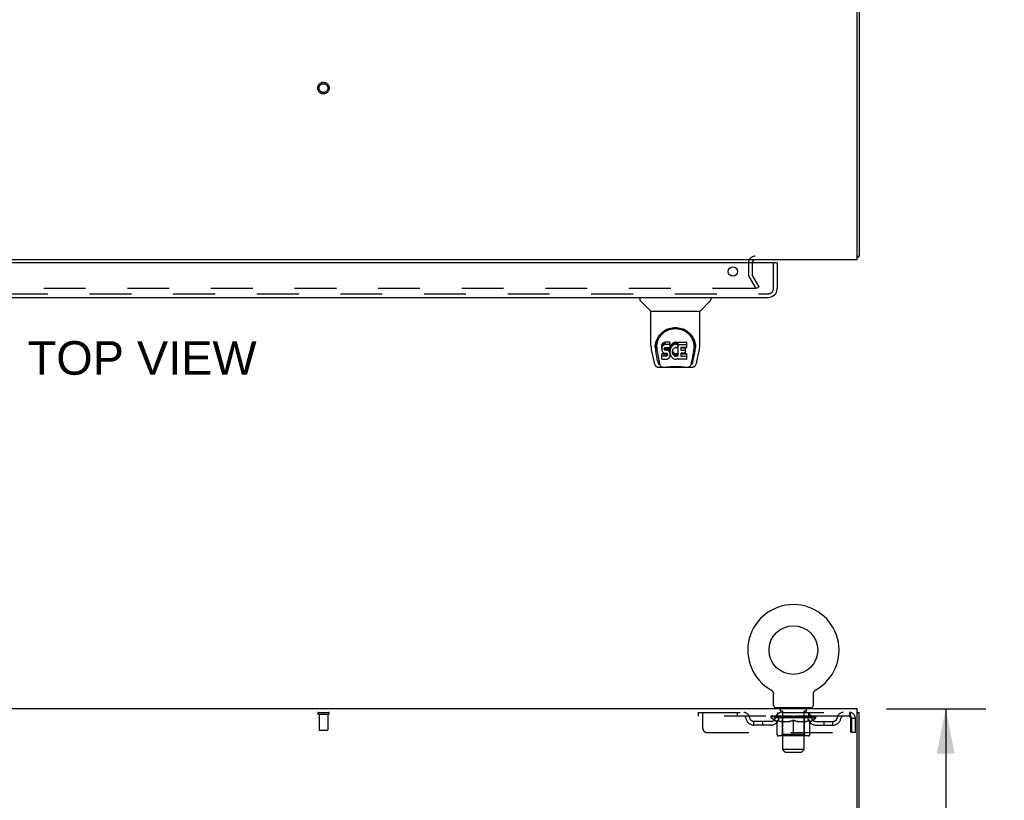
# Model space of a CAD drawing. Header units: inches. Extents: x 0 to 215, y 0 to 139.
# Tile 9 of 14: x 83 to 110, y 92 to 114. Entities that reach past the tile are written whole.
import ezdxf

# ---------------------------------------------------------------- set-up
doc = ezdxf.new("R2010")
doc.units = ezdxf.units.IN
doc.header["$LTSCALE"] = 11.804375
doc.header["$MEASUREMENT"] = 0
doc.linetypes.add('HIDDEN', pattern=[0.2, 0.1, -0.1])
doc.layers.get('0').update_dxf_attribs({"linetype": 'CONTINUOUS'})
for name, color, linetype in [('DEFAULT_2', 8, 'HIDDEN'), ('DIMENSIONS', 7, 'CONTINUOUS'), ('DOOR_ASSEMBLY', 7, 'CONTINUOUS')]:
    doc.layers.add(name, color=color, linetype=linetype)
doc.styles.get("Standard").update_dxf_attribs({"font": 'arial.ttf'})
doc.dimstyles.new('DIMSTYLE_1', dxfattribs={"dimtxt": 0.946875, "dimasz": 1.2625, "dimexe": 0.09, "dimexo": 0.07, "dimgap": 0.0375, "dimtad": 0, "dimtih": 1, "dimtoh": 1, "dimzin": 4, "dimdsep": 46, "dimtxsty": 'Standard', "dimblk": '_FILLED', "dimblk1": '_FILLED', "dimblk2": '_FILLED', "dimcen": 0.09, "dimadec": 3, "dimazin": 1, "dimtfac": 1, "dimtdec": 3, "dimtofl": 0, "dimtmove": 0, "dimatfit": 3, "dimldrblk": '_FILLED', "dimfxl": 0, "dimtolj": 1, "dimtzin": 4, "dimarcsym": 0})

# ---------------------------------------------------------------- blocks, each defined once
blk = doc.blocks.new('_FILLED')
at = {"color": 0, "linetype": 'ByBlock'}
blk.add_solid([(0, 0), (-1, 0.2), (-1, -0.2)], dxfattribs=at)
blk = doc.blocks.new('*D13')
at = {"layer": 'DIMENSIONS', "color": 2, "linetype": 'Continuous'}
for p, q in [((107.097, 95.001), (109.908, 95.001)), ((108.772, 95.001), (108.772, 86.76)), ((108.772, 76.626), (108.772, 84.866)), ((105.709, 76.626), (109.908, 76.626))]:
    blk.add_line(p, q, dxfattribs=at)
at = {"layer": 'DIMENSIONS', "color": 2, "linetype": 'Continuous', "xscale": 1.2625, "yscale": 1.2625, "zscale": 1.2625}
for p, rotation in [((108.772, 95.001), 90), ((108.772, 76.626), 270)]:
    blk.add_blockref('_FILLED', p, dxfattribs=dict(at, rotation=rotation))
at = {"layer": 'DIMENSIONS', "color": 2, "linetype": 'Continuous', "insert": (108.772, 86.287), "char_height": 0.9469, "width": 3.30878, "attachment_point": 2, "line_spacing_factor": 0.9}
blk.add_mtext('18.38', dxfattribs=at)

msp = doc.modelspace()

# ---------------------------------------------------------------- linework, layer by layer
at = {"color": 3, "linetype": 'Continuous'}
for p, q in [((106.273, 107.681), (106.273, 125.569)), ((106.325, 125.492), (106.325, 107.785)), ((106.273, 107.681), (66.127, 107.681)), ((106.273, 95.001), (66.127, 95.001)), ((106.273, 91.644), (106.273, 95.001)), ((106.325, 9.105), (106.325, 94.897))]:
    msp.add_line(p, q, dxfattribs=at)
at = {"color": 7, "linetype": 'Continuous'}
for p, q in [((106.273, 107.785), (106.325, 107.785)), ((106.285, 107.753), (106.273, 107.762)), ((103.836, 95.539), (103.836, 95.539)), ((103.836, 95.539), (103.841, 95.536)), ((103.837, 95.538), (103.839, 95.537)), ((103.841, 95.536), (103.845, 95.534)), ((103.845, 95.534), (103.849, 95.531)), ((103.849, 95.531), (103.853, 95.528)), ((103.853, 95.528), (103.857, 95.525)), ((103.857, 95.525), (103.861, 95.521)), ((103.861, 95.521), (103.865, 95.518)), ((103.864, 95.518), (103.868, 95.514)), ((103.868, 95.514), (103.872, 95.511)), ((103.872, 95.511), (103.875, 95.507)), ((103.878, 95.503), (103.881, 95.499)), ((103.881, 95.499), (103.884, 95.495)), ((103.884, 95.495), (103.887, 95.49)), ((103.887, 95.49), (103.89, 95.486)), ((103.89, 95.486), (103.892, 95.482)), ((103.892, 95.482), (103.894, 95.477)), ((103.894, 95.477), (103.896, 95.472)), ((103.896, 95.473), (103.898, 95.468)), ((103.898, 95.468), (103.9, 95.463)), ((103.9, 95.463), (103.902, 95.458)), ((103.902, 95.458), (103.903, 95.453)), ((103.903, 95.453), (103.905, 95.448)), ((103.905, 95.449), (103.906, 95.444)), ((103.906, 95.444), (103.907, 95.439)), ((103.907, 95.439), (103.908, 95.434)), ((103.908, 95.434), (103.908, 95.429)), ((103.909, 95.1), (103.909, 95.414)), ((105.034, 95.423), (105.035, 95.429)), ((105.034, 95.418), (105.034, 95.423)), ((105.034, 95.418), (105.034, 95.423)), ((105.034, 95.414), (105.034, 95.418)), ((105.034, 95.1), (105.034, 95.414)), ((105.035, 95.434), (105.036, 95.439)), ((105.035, 95.429), (105.035, 95.434)), ((105.036, 95.439), (105.037, 95.444)), ((105.037, 95.444), (105.038, 95.449)), ((105.038, 95.448), (105.039, 95.453)), ((105.039, 95.453), (105.041, 95.458)), ((105.041, 95.458), (105.043, 95.463)), ((105.043, 95.463), (105.044, 95.468)), ((105.044, 95.468), (105.046, 95.473)), ((105.046, 95.472), (105.049, 95.477)), ((105.048, 95.477), (105.051, 95.482)), ((105.051, 95.482), (105.053, 95.486)), ((105.053, 95.486), (105.056, 95.49)), ((105.056, 95.49), (105.059, 95.495)), ((105.059, 95.495), (105.062, 95.499)), ((105.062, 95.499), (105.065, 95.503)), ((105.065, 95.503), (105.068, 95.507)), ((105.068, 95.507), (105.071, 95.511)), ((105.071, 95.511), (105.075, 95.514)), ((105.075, 95.514), (105.078, 95.518)), ((105.078, 95.518), (105.082, 95.521)), ((105.082, 95.521), (105.086, 95.525)), ((105.086, 95.525), (105.09, 95.528)), ((105.09, 95.528), (105.094, 95.531)), ((105.094, 95.531), (105.098, 95.534)), ((105.098, 95.534), (105.102, 95.536)), ((105.098, 95.534), (105.099, 95.535)), ((105.102, 95.536), (105.107, 95.539)), ((105.104, 95.537), (105.106, 95.538)), ((105.107, 95.539), (105.107, 95.539)), ((103.971, 95.031), (103.971, 95.001)), ((104.971, 95.031), (103.971, 95.031)), ((104.971, 95.031), (104.971, 95.001)), ((106.273, 94.897), (106.325, 94.897))]:
    msp.add_line(p, q, dxfattribs=at)
at = {"color": 3, "linetype": 'Continuous'}
for points in [[(106.285, 107.753), (106.287, 107.755), (106.289, 107.757), (106.291, 107.759), (106.294, 107.76), (106.297, 107.762), (106.3, 107.764), (106.303, 107.765), (106.308, 107.768)], [(106.308, 107.768), (106.311, 107.77), (106.314, 107.771), (106.316, 107.773), (106.318, 107.774), (106.321, 107.776), (106.322, 107.777), (106.323, 107.779), (106.324, 107.781), (106.325, 107.782), (106.325, 107.784), (106.325, 107.785)]]:
    msp.add_lwpolyline(points, dxfattribs=at)
at = {"color": 7, "linetype": 'Continuous'}
for points in [[(103.875, 95.507), (103.878, 95.503), (103.881, 95.499)], [(103.908, 95.429), (103.909, 95.423), (103.909, 95.418), (103.909, 95.414)]]:
    msp.add_lwpolyline(points, dxfattribs=at)
msp.add_circle((104.471, 96.659), 0.688, dxfattribs=at)
at = {"color": 3, "linetype": 'Continuous'}
for centre, radius, start, end in [((103.389, 107.596), 0.085, 90, 175.9511), ((106.136, 107.87), 0.189, 316.4873, 321.7194)]:
    msp.add_arc(centre, radius, start, end, dxfattribs=at)
at = {"color": 7, "linetype": 'Continuous'}
for centre, radius, start, end in [((104.471, 96.659), 1.288, 299.5053, 240.4947), ((103.978, 95.1), 0.069, 180, 265), ((104.965, 95.1), 0.069, 275, 360)]:
    msp.add_arc(centre, radius, start, end, dxfattribs=at)
at = {"layer": 'DEFAULT_2', "color": 8, "linetype": 'HIDDEN'}
for p, q in [((103.2, 107.596), (103.2, 107.277)), ((103.304, 107.596), (103.304, 107.277)), ((103.415, 106.869), (103.219, 107.208)), ((103.505, 106.921), (103.309, 107.26)), ((103.369, 106.869), (69.032, 106.869)), ((103.505, 106.921), (103.415, 106.869)), ((103.843, 95.535), (103.845, 95.534)), ((91.058, 94.897), (91.342, 94.897)), ((91.058, 94.854), (91.342, 94.854)), ((91.076, 94.854), (91.076, 94.407)), ((91.324, 94.854), (91.324, 94.407)), ((101.784, 94.897), (101.784, 94.793)), ((101.784, 94.897), (106.054, 94.897)), ((101.909, 94.459), (101.909, 94.897)), ((102.884, 94.897), (102.884, 94.793)), ((104.034, 94.793), (104.034, 94.897)), ((104.068, 95.031), (104.068, 95.001)), ((104.106, 94.941), (104.106, 95.021)), ((104.176, 94.931), (104.116, 94.931)), ((104.171, 93.85), (104.171, 94.921)), ((104.826, 94.931), (104.766, 94.931)), ((104.771, 93.85), (104.771, 94.921)), ((104.836, 94.941), (104.836, 95.021)), ((104.874, 95.031), (104.874, 95.001)), ((104.909, 94.793), (104.909, 94.897)), ((106.054, 94.897), (106.054, 94.793)), ((106.057, 94.896), (106.054, 94.897)), ((106.054, 94.793), (101.784, 94.793)), ((103.357, 94.542), (103.357, 94.646)), ((103.84, 94.646), (103.357, 94.646)), ((103.84, 94.542), (103.357, 94.542)), ((103.607, 94.542), (103.607, 94.646)), ((103.838, 94.746), (103.838, 94.793)), ((105.105, 94.746), (103.838, 94.746)), ((103.997, 94.635), (103.838, 94.746)), ((103.848, 94.786), (103.848, 94.793)), ((103.856, 94.783), (103.856, 94.786)), ((103.856, 94.783), (105.086, 94.783)), ((103.865, 94.783), (103.865, 94.786)), ((103.866, 94.783), (103.866, 94.786)), ((103.876, 94.786), (103.876, 94.793)), ((103.893, 94.783), (103.893, 94.786)), ((103.894, 94.783), (103.894, 94.786)), ((103.923, 94.786), (103.923, 94.793)), ((103.937, 94.783), (103.937, 94.786)), ((103.94, 94.783), (103.94, 94.786)), ((104.144, 94.786), (103.943, 94.786)), ((103.986, 94.786), (103.986, 94.793)), ((103.988, 94.783), (103.988, 94.786)), ((103.988, 94.783), (103.988, 94.786)), ((103.991, 94.783), (103.991, 94.786)), ((103.997, 94.635), (104.008, 94.635)), ((103.999, 94.783), (103.999, 94.786)), ((103.999, 94.783), (103.999, 94.786)), ((104.002, 94.783), (104.002, 94.786)), ((104.005, 94.783), (104.005, 94.787)), ((104.008, 94.272), (104.008, 94.678)), ((104.01, 94.783), (104.01, 94.786)), ((104.024, 94.783), (104.024, 94.786)), ((104.042, 94.783), (104.042, 94.786)), ((104.043, 94.783), (104.043, 94.789)), ((104.063, 94.783), (104.063, 94.786)), ((104.063, 94.783), (104.063, 94.786)), ((104.064, 94.786), (104.064, 94.793)), ((104.074, 94.783), (104.074, 94.786)), ((104.078, 94.783), (104.078, 94.786)), ((104.087, 94.783), (104.087, 94.786)), ((104.099, 94.783), (104.099, 94.79)), ((104.114, 94.783), (104.114, 94.786)), ((104.117, 94.783), (104.117, 94.786)), ((104.145, 94.783), (104.145, 94.786)), ((104.211, 94.786), (104.15, 94.786)), ((104.33, 94.635), (104.15, 94.635)), ((104.155, 94.786), (104.155, 94.793)), ((104.159, 94.274), (104.159, 94.743)), ((104.162, 94.783), (104.162, 94.786)), ((104.166, 94.783), (104.166, 94.786)), ((104.172, 94.783), (104.172, 94.791)), ((104.176, 94.783), (104.176, 94.786)), ((104.187, 94.783), (104.187, 94.786)), ((104.212, 94.783), (104.212, 94.786)), ((104.286, 94.786), (104.227, 94.786)), ((104.248, 94.783), (104.248, 94.786)), ((104.255, 94.786), (104.255, 94.793)), ((104.259, 94.783), (104.259, 94.786)), ((104.261, 94.783), (104.261, 94.792)), ((104.264, 94.783), (104.264, 94.786)), ((104.271, 94.783), (104.271, 94.786)), ((104.286, 94.783), (104.286, 94.786)), ((104.367, 94.786), (104.312, 94.786)), ((104.326, 94.783), (104.326, 94.786)), ((104.357, 94.786), (104.471, 94.793)), ((104.361, 94.786), (104.361, 94.793)), ((104.362, 94.793), (104.361, 94.793)), ((104.362, 94.786), (104.362, 94.793)), ((104.362, 94.783), (104.362, 94.786)), ((104.366, 94.783), (104.366, 94.786)), ((104.367, 94.783), (104.367, 94.786)), ((104.367, 94.783), (104.367, 94.786)), ((104.451, 94.786), (104.402, 94.786)), ((104.408, 94.783), (104.408, 94.786)), ((104.451, 94.783), (104.451, 94.786)), ((104.469, 94.786), (104.469, 94.786)), ((104.469, 94.783), (104.469, 94.786)), ((104.469, 94.783), (104.469, 94.786)), ((104.471, 94.786), (104.471, 94.793)), ((104.471, 94.235), (104.471, 94.678)), ((104.474, 94.783), (104.474, 94.786)), ((104.474, 94.783), (104.474, 94.786)), ((104.474, 94.786), (104.474, 94.786)), ((104.476, 94.786), (104.54, 94.786)), ((104.492, 94.783), (104.492, 94.786)), ((104.508, 94.786), (104.508, 94.791)), ((104.508, 94.791), (104.586, 94.786)), ((104.53, 94.786), (104.53, 94.789)), ((104.535, 94.783), (104.535, 94.786)), ((104.576, 94.783), (104.576, 94.786)), ((104.576, 94.783), (104.576, 94.786)), ((104.576, 94.786), (104.63, 94.786)), ((104.577, 94.783), (104.577, 94.786)), ((104.581, 94.786), (104.581, 94.793)), ((104.581, 94.786), (104.581, 94.793)), ((104.581, 94.793), (104.581, 94.793)), ((104.581, 94.783), (104.581, 94.786)), ((104.793, 94.635), (104.613, 94.635)), ((104.617, 94.783), (104.617, 94.786)), ((104.656, 94.783), (104.656, 94.786)), ((104.656, 94.786), (104.716, 94.786)), ((104.672, 94.783), (104.672, 94.786)), ((104.679, 94.783), (104.679, 94.786)), ((104.682, 94.783), (104.682, 94.792)), ((104.684, 94.783), (104.684, 94.786)), ((104.688, 94.786), (104.688, 94.793)), ((104.695, 94.783), (104.695, 94.786)), ((104.731, 94.783), (104.731, 94.786)), ((104.731, 94.786), (104.793, 94.786)), ((104.755, 94.783), (104.755, 94.786)), ((104.766, 94.783), (104.766, 94.786)), ((104.771, 94.783), (104.771, 94.791)), ((104.777, 94.783), (104.777, 94.786)), ((104.781, 94.783), (104.781, 94.786)), ((104.784, 94.274), (104.784, 94.743)), ((104.788, 94.786), (104.788, 94.793)), ((104.798, 94.783), (104.798, 94.786)), ((104.798, 94.786), (105, 94.786)), ((104.826, 94.783), (104.826, 94.786)), ((104.829, 94.783), (104.829, 94.786)), ((104.844, 94.783), (104.844, 94.79)), ((104.855, 94.783), (104.855, 94.786)), ((104.865, 94.783), (104.865, 94.786)), ((104.869, 94.783), (104.869, 94.786)), ((104.878, 94.786), (104.878, 94.793)), ((104.88, 94.783), (104.88, 94.786)), ((104.88, 94.783), (104.88, 94.786)), ((104.9, 94.783), (104.9, 94.789)), ((104.901, 94.783), (104.901, 94.786)), ((104.919, 94.783), (104.919, 94.786)), ((104.933, 94.783), (104.933, 94.786)), ((104.935, 94.272), (104.935, 94.678)), ((104.935, 94.635), (104.945, 94.635)), ((104.937, 94.783), (104.937, 94.787)), ((104.941, 94.783), (104.941, 94.786)), ((104.944, 94.783), (104.944, 94.786)), ((104.944, 94.783), (104.944, 94.786)), ((104.945, 94.635), (105.105, 94.746)), ((104.951, 94.783), (104.951, 94.786)), ((104.954, 94.783), (104.954, 94.786)), ((104.955, 94.783), (104.955, 94.786)), ((104.957, 94.786), (104.957, 94.793)), ((105.003, 94.783), (105.003, 94.786)), ((105.005, 94.783), (105.005, 94.786)), ((105.02, 94.786), (105.02, 94.793)), ((105.048, 94.783), (105.048, 94.786)), ((105.05, 94.783), (105.05, 94.786)), ((105.066, 94.786), (105.066, 94.793)), ((105.077, 94.783), (105.077, 94.786)), ((105.078, 94.783), (105.078, 94.786)), ((105.086, 94.783), (105.086, 94.786)), ((105.095, 94.786), (105.095, 94.793)), ((105.103, 94.646), (105.586, 94.646)), ((105.103, 94.542), (105.586, 94.542)), ((105.105, 94.746), (105.105, 94.793)), ((105.336, 94.542), (105.336, 94.646)), ((105.586, 94.542), (105.586, 94.646)), ((106.087, 94.73), (106.087, 94.334)), ((106.117, 94.334), (106.117, 94.73)), ((106.221, 94.73), (106.117, 94.73)), ((106.221, 94.334), (106.221, 94.73)), ((91.086, 94.397), (91.314, 94.397)), ((102.034, 94.334), (106.087, 94.334)), ((104.159, 94.274), (104.119, 94.235)), ((104.784, 94.274), (104.159, 94.274)), ((104.784, 94.274), (104.824, 94.235)), ((106.221, 94.334), (106.117, 94.334)), ((104.898, 94.235), (104.045, 94.235)), ((104.771, 93.85), (104.171, 93.85)), ((104.24, 93.781), (104.171, 93.85)), ((104.24, 93.781), (104.702, 93.781)), ((104.702, 93.781), (104.771, 93.85))]:
    msp.add_line(p, q, dxfattribs=at)
for points in [[(103.389, 106.886), (103.389, 106.885), (103.389, 106.883), (103.388, 106.882), (103.388, 106.88), (103.387, 106.878), (103.386, 106.877), (103.385, 106.875), (103.383, 106.874), (103.382, 106.873), (103.38, 106.872), (103.379, 106.871), (103.377, 106.87), (103.375, 106.869), (103.373, 106.869), (103.371, 106.869), (103.369, 106.869)], [(103.387, 106.894), (103.388, 106.892), (103.388, 106.89), (103.389, 106.889), (103.389, 106.887), (103.389, 106.886)], [(106.057, 94.896), (106.059, 94.893), (106.061, 94.887), (106.064, 94.88), (106.066, 94.871), (106.069, 94.86), (106.071, 94.848), (106.073, 94.834), (106.076, 94.819), (106.078, 94.802), (106.08, 94.785), (106.083, 94.767), (106.085, 94.749), (106.087, 94.73)], [(104.008, 94.678), (104.034, 94.668), (104.059, 94.659), (104.084, 94.651), (104.109, 94.645), (104.133, 94.639), (104.158, 94.635)], [(104.15, 94.635), (104.127, 94.639), (104.103, 94.645), (104.08, 94.651), (104.056, 94.659), (104.032, 94.668), (104.008, 94.677)], [(104.32, 94.635), (104.345, 94.639), (104.37, 94.645), (104.395, 94.652), (104.42, 94.659), (104.446, 94.668), (104.471, 94.678)], [(104.471, 94.677), (104.447, 94.667), (104.423, 94.659), (104.4, 94.651), (104.376, 94.645), (104.353, 94.639), (104.33, 94.635)], [(104.471, 94.678), (104.497, 94.668), (104.523, 94.659), (104.548, 94.651), (104.573, 94.645), (104.598, 94.639), (104.622, 94.635)], [(104.613, 94.635), (104.589, 94.639), (104.566, 94.645), (104.543, 94.651), (104.519, 94.659), (104.495, 94.667), (104.471, 94.677)], [(104.785, 94.635), (104.81, 94.639), (104.834, 94.645), (104.859, 94.651), (104.884, 94.659), (104.909, 94.668), (104.935, 94.678)], [(104.935, 94.677), (104.91, 94.667), (104.886, 94.659), (104.863, 94.651), (104.839, 94.645), (104.816, 94.639), (104.793, 94.635)], [(106.061, 94.789), (106.059, 94.791), (106.057, 94.792), (106.054, 94.793)], [(106.061, 94.789), (106.064, 94.787), (106.066, 94.783), (106.069, 94.779), (106.071, 94.774), (106.073, 94.769), (106.076, 94.763), (106.078, 94.757), (106.08, 94.751), (106.083, 94.744), (106.085, 94.737), (106.087, 94.73)]]:
    msp.add_lwpolyline(points, dxfattribs=at)
for radius in [0.164, 0.124]:
    msp.add_circle((91.2, 112.535), radius, dxfattribs=at)
for centre, radius, start, end in [((103.389, 107.596), 0.189, 90, 180), ((103.337, 107.277), 0.137, 180, 210), ((103.337, 107.277), 0.033, 180, 210), ((91.058, 94.875), 0.0215, 90, 270), ((91.342, 94.875), 0.0215, 270, 90), ((103.068, 94.73), 0.167, 8.0716, 90), ((104.129, 94.73), 0.167, 90, 171.9284), ((103.978, 95.1), 0.069, 265, 270), ((104.096, 95.021), 0.01, 0, 90), ((104.116, 94.941), 0.01, 180, 270), ((104.161, 94.921), 0.01, 0, 90), ((104.781, 94.921), 0.01, 90, 180), ((104.814, 94.73), 0.167, 8.0716, 90), ((104.826, 94.941), 0.01, 270, 360), ((104.846, 95.021), 0.01, 90, 180), ((104.965, 95.1), 0.069, 270, 275), ((105.875, 94.73), 0.167, 90, 171.9284), ((106.054, 94.73), 0.167, 0, 90), ((103.068, 94.73), 0.0625, 7.9863, 90), ((103.357, 94.771), 0.229, 187.9863, 270), ((103.357, 94.771), 0.125, 188.0716, 270), ((103.84, 94.771), 0.125, 270, 351.9284), ((103.84, 94.771), 0.229, 270, 352.0137), ((104.128, 94.73), 0.0625, 90, 172.0137), ((104.119, 94.743), 0.0398, 0, 90), ((104.824, 94.743), 0.0398, 90, 180), ((104.814, 94.73), 0.0625, 7.9863, 90), ((105.103, 94.771), 0.229, 187.9863, 270), ((105.103, 94.771), 0.125, 188.0716, 270), ((105.586, 94.771), 0.125, 270, 351.9284), ((105.586, 94.771), 0.229, 270, 352.0137), ((105.875, 94.73), 0.0625, 90, 172.0137), ((106.054, 94.73), 0.063, 0, 90), ((91.086, 94.407), 0.01, 180, 270), ((91.314, 94.407), 0.01, 270, 360), ((102.034, 94.459), 0.125, 180, 270), ((104.045, 94.272), 0.0371, 180, 270), ((104.898, 94.272), 0.0371, 270, 360)]:
    msp.add_arc(centre, radius, start, end, dxfattribs=at)
for centre, major_axis, ratio, start_param, end_param in [((104.471, 94.793), (0.633, 0.007), 0.05963, 2.96643, 3.140963), ((103.818, 94.781), (0.198, 0), 0.060556, 0.430652, 1.470503), ((104.471, 94.793), (0.633, 0), 0.060556, -3.141593, -2.96706), ((103.818, 94.774), (0.198, 0.002), 0.05963, 1.376596, 1.469874), ((104.471, 94.793), (0.633, 0.013), 0.05688, 2.791345, 2.965878), ((103.794, 94.781), (0.198, 0.002), 0.05963, 0.25549, 1.295341), ((103.862, 94.781), (0.198, -0.002), 0.05963, 0.605815, 1.645666), ((104.471, 94.793), (0.633, -0.007), 0.05963, -2.96643, -2.791898), ((103.862, 94.774), (0.198, 0), 0.060556, 1.551758, 1.645036), ((103.794, 94.774), (0.198, 0.004), 0.05688, 1.20151, 1.294789), ((103.864, 94.777), (0.164, 0.002), 0.05963, 1.065228, 1.614276), ((103.844, 94.777), (0.164, 0.003), 0.05688, 0.890143, 1.43919), ((103.902, 94.777), (0.164, 0), 0.060556, 1.240391, 1.789438), ((104.471, 94.793), (0.633, 0.019), 0.052395, 2.616403, 2.790936), ((103.79, 94.781), (0.198, 0.004), 0.05688, 0.080405, 1.120256), ((103.925, 94.781), (0.198, -0.004), 0.05688, 0.7809, 1.820751), ((104.471, 94.793), (0.633, -0.013), 0.05688, -2.791345, -2.616812), ((103.925, 94.774), (0.198, -0.002), 0.05963, 1.72692, 1.820198), ((103.79, 94.774), (0.198, 0.006), 0.052395, 1.026568, 1.119847), ((103.843, 94.777), (0.164, 0.005), 0.052395, 0.715201, 1.264248), ((103.957, 94.777), (0.164, -0.002), 0.05963, 1.415553, 1.9646), ((104.471, 94.793), (0.633, 0.025), 0.046319, 2.441654, 2.616187), ((104.004, 94.781), (0.198, -0.006), 0.052395, 0.955842, 1.995693), ((103.807, 94.781), (0.198, 0.006), 0.052395, -0.094537, 0.945314), ((104.471, 94.793), (0.633, -0.019), 0.052395, -2.616403, -2.44187), ((104.004, 94.774), (0.198, -0.004), 0.05688, 1.902006, 1.995284), ((103.807, 94.774), (0.198, 0.008), 0.046319, 0.851819, 0.945098), ((103.862, 94.777), (0.164, 0.006), 0.046319, 0.540452, 1.089499), ((104.029, 94.777), (0.164, -0.003), 0.05688, 1.590638, 2.139686), ((104.471, 94.793), (0.633, 0.029), 0.038841, 2.267123, 2.441656), ((104.098, 94.781), (0.198, -0.008), 0.046319, 1.130591, 2.170442), ((103.844, 94.781), (0.198, 0.008), 0.046319, -0.269286, 0.770565), ((104.471, 94.793), (0.633, -0.025), 0.046319, -2.441654, -2.267121), ((104.098, 94.774), (0.198, -0.006), 0.052395, 2.076947, 2.170226), ((103.844, 94.774), (0.198, 0.009), 0.038841, 0.677289, 0.770567), ((103.899, 94.777), (0.164, 0.008), 0.038841, 0.365921, 0.914969), ((104.113, 94.777), (0.164, -0.005), 0.052395, 1.76558, 2.314627), ((104.471, 94.793), (0.633, 0.033), 0.030195, 2.09281, 2.267343), ((104.203, 94.781), (0.198, -0.009), 0.038841, 1.305122, 2.344973), ((103.901, 94.781), (0.198, 0.009), 0.038841, -0.443817, 0.596034), ((104.471, 94.793), (0.633, -0.029), 0.038841, -2.267123, -2.092591), ((104.203, 94.774), (0.198, -0.008), 0.046319, 2.251696, 2.344975), ((103.901, 94.774), (0.198, 0.01), 0.030195, 0.502975, 0.596254), ((103.953, 94.777), (0.164, 0.009), 0.030195, 0.191608, 0.740655), ((104.209, 94.777), (0.164, -0.006), 0.046319, 1.940329, 2.489376), ((103.974, 94.781), (0.198, 0.01), 0.030195, -0.61813, 0.421721), ((104.471, 94.793), (0.633, 0.036), 0.020645, 1.918687, 2.09322), ((104.316, 94.781), (0.198, -0.01), 0.030195, 1.479435, 2.519286), ((104.471, 94.793), (0.633, -0.033), 0.030195, -2.09281, -1.918277), ((104.316, 94.774), (0.198, -0.009), 0.038841, 2.426227, 2.519505), ((103.974, 94.774), (0.198, 0.011), 0.020645, 0.328852, 0.422131), ((104.023, 94.777), (0.164, 0.009), 0.020645, 0.017485, 0.566532), ((104.312, 94.777), (0.164, -0.008), 0.038841, 2.11486, 2.663907), ((104.063, 94.781), (0.198, 0.011), 0.020645, -0.792253, 0.247598), ((104.471, 94.793), (0.633, 0.038), 0.010478, 1.744704, 1.919237), ((104.433, 94.781), (0.198, -0.011), 0.020645, 1.653558, 2.693409), ((104.471, 94.793), (0.633, -0.036), 0.020645, -1.918687, -1.744154), ((104.433, 94.774), (0.198, -0.01), 0.030195, 2.60054, 2.693819), ((104.063, 94.774), (0.198, 0.012), 0.010478, 0.154869, 0.248148), ((104.107, 94.777), (0.164, 0.01), 0.010478, 6.126688, 6.675735), ((104.42, 94.777), (0.164, -0.009), 0.030195, 2.289173, 2.83822), ((104.164, 94.781), (0.198, 0.012), 0.010478, -0.966236, -0.000846), ((104.552, 94.781), (0.198, -0.012), 0.010478, 1.827541, 2.867392), ((104.471, 94.793), (0.633, -0.038), 0.010478, -1.744704, -1.563007), ((104.552, 94.774), (0.198, -0.011), 0.020645, 2.774664, 2.867942), ((104.53, 94.777), (0.164, -0.009), 0.020645, 2.463296, 3.012344), ((104.391, 94.781), (0.198, 0.012), 0.010478, 0.274201, 1.314052), ((104.305, 94.777), (0.164, 0.01), 0.010478, -0.000483, 0.504314), ((104.274, 94.774), (0.198, 0.012), 0.010478, 0.099668, 0.192946), ((104.471, 94.793), (0.633, 0.038), 0.010478, -1.571421, -1.396888), ((104.638, 94.777), (0.164, -0.01), 0.010478, 2.637279, 3.14189), ((104.669, 94.774), (0.198, -0.012), 0.010478, 2.74231, 2.948646), ((104.51, 94.781), (0.198, 0.011), 0.020645, 0.448184, 1.488034), ((104.413, 94.777), (0.164, 0.009), 0.020645, 0.129249, 0.678296), ((104.391, 94.774), (0.198, 0.011), 0.020645, 0.273651, 0.366929), ((104.471, 94.793), (0.633, 0.036), 0.020645, -1.397439, -1.222906), ((104.779, 94.781), (0.198, -0.012), 0.010478, -3.140747, -2.175357), ((104.471, 94.793), (0.633, -0.038), 0.010478, 1.222355, 1.396888), ((104.627, 94.781), (0.198, 0.01), 0.030195, 0.622307, 1.662158), ((104.523, 94.777), (0.164, 0.009), 0.030195, 0.303372, 0.852419), ((104.836, 94.777), (0.164, -0.01), 0.010478, 2.749043, 3.29809), ((104.88, 94.781), (0.198, -0.011), 0.020645, 2.893995, 3.933846), ((104.51, 94.774), (0.198, 0.01), 0.030195, 0.447774, 0.541052), ((104.88, 94.774), (0.198, -0.012), 0.010478, 2.893445, 2.986723), ((104.471, 94.793), (0.633, 0.033), 0.030195, -1.223315, -1.048783), ((104.471, 94.793), (0.633, -0.036), 0.020645, 1.048373, 1.222906), ((104.74, 94.781), (0.198, 0.009), 0.038841, 0.79662, 1.836471), ((104.631, 94.777), (0.164, 0.008), 0.038841, 0.477686, 1.026733), ((104.92, 94.777), (0.164, -0.009), 0.020645, 2.57506, 3.124108), ((104.969, 94.781), (0.198, -0.01), 0.030195, 2.719872, 3.759723), ((104.845, 94.781), (0.198, 0.008), 0.046319, 0.971151, 2.011002), ((104.627, 94.774), (0.198, 0.009), 0.038841, 0.622087, 0.715366), ((104.969, 94.774), (0.198, -0.011), 0.020645, 2.719462, 2.812741), ((104.471, 94.793), (0.633, 0.029), 0.038841, -1.049002, -0.874469), ((104.471, 94.793), (0.633, -0.033), 0.030195, 0.87425, 1.048783), ((104.734, 94.777), (0.164, 0.006), 0.046319, 0.652216, 1.201263), ((104.938, 94.781), (0.198, 0.006), 0.052395, 1.1459, 2.185751), ((104.99, 94.777), (0.164, -0.009), 0.030195, 2.400937, 2.949985), ((105.042, 94.781), (0.198, -0.009), 0.038841, 2.545558, 3.585409), ((104.83, 94.777), (0.164, 0.005), 0.052395, 0.826965, 1.376012), ((104.74, 94.774), (0.198, 0.008), 0.046319, 0.796618, 0.889896), ((105.042, 94.774), (0.198, -0.01), 0.030195, 2.545339, 2.638617), ((105.018, 94.781), (0.198, 0.004), 0.05688, 1.320842, 2.360692), ((104.471, 94.793), (0.633, 0.025), 0.046319, -0.874471, -0.699939), ((104.471, 94.793), (0.633, -0.029), 0.038841, 0.699936, 0.874469), ((105.098, 94.781), (0.198, -0.008), 0.046319, 2.371028, 3.410879), ((105.044, 94.777), (0.164, -0.008), 0.038841, 2.226624, 2.775671), ((105.08, 94.781), (0.198, 0.002), 0.05963, 1.495927, 2.535778), ((104.914, 94.777), (0.164, 0.003), 0.05688, 1.001907, 1.550954), ((105.136, 94.781), (0.198, -0.006), 0.052395, 2.196279, 3.23613), ((105.081, 94.777), (0.164, -0.006), 0.046319, 2.052093, 2.601141), ((104.845, 94.774), (0.198, 0.006), 0.052395, 0.971367, 1.064645), ((105.125, 94.781), (0.198, 0), 0.060556, 1.671089, 2.71094), ((105.098, 94.774), (0.198, -0.009), 0.038841, 2.371026, 2.464304), ((105.153, 94.781), (0.198, -0.004), 0.05688, 2.021337, 3.061188), ((104.471, 94.793), (0.633, 0.019), 0.052395, -0.699723, -0.52519), ((104.471, 94.793), (0.633, -0.025), 0.046319, 0.525406, 0.699939), ((105.149, 94.781), (0.198, -0.002), 0.05963, 1.846251, 2.886102), ((104.985, 94.777), (0.164, 0.002), 0.05963, 1.176993, 1.72604), ((105.1, 94.777), (0.164, -0.005), 0.052395, 1.877344, 2.426392), ((105.041, 94.777), (0.164, 0), 0.060556, 1.352155, 1.901202), ((105.099, 94.777), (0.164, -0.003), 0.05688, 1.702402, 2.25145), ((105.079, 94.777), (0.164, -0.002), 0.05963, 1.527317, 2.076364), ((104.938, 94.774), (0.198, 0.004), 0.05688, 1.146309, 1.239587), ((105.136, 94.774), (0.198, -0.008), 0.046319, 2.196495, 2.289773), ((104.471, 94.793), (0.633, 0.013), 0.05688, -0.524781, -0.350248), ((104.471, 94.793), (0.633, -0.019), 0.052395, 0.350657, 0.52519), ((105.018, 94.774), (0.198, 0.002), 0.05963, 1.321394, 1.414673), ((105.153, 94.774), (0.198, -0.006), 0.052395, 2.021746, 2.115024), ((104.471, 94.793), (0.633, 0.007), 0.05963, -0.349695, -0.175162), ((104.471, 94.793), (0.633, -0.013), 0.05688, 0.175715, 0.350248), ((105.08, 94.774), (0.198, 0), 0.060556, 1.496556, 1.589835), ((105.149, 94.774), (0.198, -0.004), 0.05688, 1.846804, 1.940083), ((105.125, 94.774), (0.198, -0.002), 0.05963, 1.671719, 1.764997), ((104.471, 94.793), (0.633, 0), 0.060556, -0.174533, 0), ((104.471, 94.793), (0.633, -0.007), 0.05963, 0.000629, 0.175162)]:
    msp.add_ellipse(centre, major_axis=major_axis, ratio=ratio, start_param=start_param, end_param=end_param, dxfattribs=at)
at = {"layer": 'DOOR_ASSEMBLY', "color": 3, "linetype": 'Continuous'}
for p, q in [((103.993, 107.602), (68.075, 107.602)), ((104.013, 107.602), (104.013, 106.87)), ((68.072, 106.623), (103.766, 106.623))]:
    msp.add_line(p, q, dxfattribs=at)
at = {"layer": 'DOOR_ASSEMBLY', "color": 8, "linetype": 'HIDDEN'}
for p, q in [((103.909, 106.87), (103.909, 107.602)), ((68.072, 106.727), (103.766, 106.727))]:
    msp.add_line(p, q, dxfattribs=at)
at = {"layer": 'DOOR_ASSEMBLY', "color": 7, "linetype": 'Continuous'}
for p, q in [((103.993, 107.602), (104.013, 107.602)), ((100.134, 106.623), (100.134, 106.561)), ((100.443, 106.235), (100.146, 106.533)), ((101.833, 106.235), (102.13, 106.533)), ((102.142, 106.623), (102.142, 106.561)), ((100.449, 106.229), (101.827, 106.229)), ((100.449, 105.257), (100.449, 106.229)), ((101.827, 105.258), (101.827, 106.229)), ((100.464, 105.114), (100.529, 104.809)), ((100.567, 105.203), (100.567, 105.202)), ((100.574, 105.289), (100.573, 105.225)), ((100.636, 104.837), (100.583, 105.107)), ((100.611, 105.216), (100.611, 105.192)), ((100.754, 105.261), (100.752, 105.237)), ((100.752, 105.17), (100.752, 105.237)), ((100.754, 105.194), (100.752, 105.17)), ((100.752, 105.17), (100.753, 105.147)), ((100.753, 105.147), (100.757, 105.123)), ((100.759, 105.284), (100.754, 105.261)), ((100.754, 105.194), (100.754, 105.261)), ((100.759, 105.218), (100.754, 105.194)), ((100.757, 105.123), (100.765, 105.101)), ((100.768, 105.307), (100.759, 105.284)), ((100.759, 105.218), (100.759, 105.284)), ((100.768, 105.24), (100.759, 105.218)), ((100.765, 105.101), (100.778, 105.081)), ((100.782, 105.327), (100.768, 105.307)), ((100.768, 105.24), (100.768, 105.307)), ((100.782, 105.26), (100.768, 105.24)), ((100.79, 105.334), (100.782, 105.327)), ((100.782, 105.26), (100.782, 105.327)), ((100.79, 105.268), (100.782, 105.26)), ((100.8, 105.341), (100.79, 105.334)), ((100.79, 105.268), (100.79, 105.334)), ((100.8, 105.274), (100.79, 105.268)), ((100.821, 105.351), (100.8, 105.341)), ((100.8, 105.274), (100.8, 105.341)), ((100.821, 105.284), (100.8, 105.274)), ((100.845, 105.358), (100.821, 105.351)), ((100.821, 105.284), (100.821, 105.351)), ((100.845, 105.291), (100.821, 105.284)), ((100.823, 105.159), (100.824, 105.174)), ((100.824, 105.151), (100.823, 105.159)), ((100.824, 105.174), (100.826, 105.189)), ((100.824, 105.151), (100.824, 105.174)), ((100.826, 105.144), (100.824, 105.151)), ((100.826, 105.189), (100.829, 105.196)), ((100.826, 105.144), (100.826, 105.189)), ((100.83, 105.138), (100.826, 105.144)), ((100.829, 105.196), (100.834, 105.2)), ((100.83, 105.138), (100.83, 105.197)), ((100.837, 105.134), (100.83, 105.138)), ((100.834, 105.2), (100.849, 105.205)), ((100.837, 105.2), (100.836, 105.201)), ((100.851, 105.196), (100.837, 105.2)), ((100.837, 105.134), (100.837, 105.2)), ((100.851, 105.13), (100.837, 105.134)), ((100.984, 105.358), (100.845, 105.358)), ((100.845, 105.291), (100.845, 105.358)), ((100.984, 105.291), (100.845, 105.291)), ((100.849, 105.205), (100.864, 105.206)), ((100.875, 105.197), (100.851, 105.196)), ((100.851, 105.13), (100.851, 105.196)), ((100.875, 105.13), (100.851, 105.13)), ((100.864, 105.206), (100.977, 105.206)), ((100.899, 105.196), (100.875, 105.197)), ((100.875, 105.13), (100.875, 105.197)), ((100.899, 105.129), (100.875, 105.13)), ((100.922, 105.191), (100.899, 105.196)), ((100.899, 105.129), (100.899, 105.196)), ((100.922, 105.124), (100.899, 105.129)), ((100.933, 105.186), (100.922, 105.191)), ((100.922, 105.124), (100.922, 105.191)), ((100.933, 105.119), (100.922, 105.124)), ((100.943, 105.179), (100.933, 105.186)), ((100.933, 105.119), (100.933, 105.186)), ((100.943, 105.112), (100.933, 105.119)), ((100.96, 105.162), (100.943, 105.179)), ((100.943, 105.112), (100.943, 105.179)), ((100.96, 105.096), (100.943, 105.112)), ((100.973, 105.142), (100.96, 105.162)), ((100.96, 105.096), (100.96, 105.162)), ((100.983, 105.12), (100.973, 105.142)), ((100.973, 105.075), (100.973, 105.142)), ((100.977, 105.206), (100.982, 105.206)), ((100.982, 105.206), (100.984, 105.212)), ((100.984, 105.116), (100.983, 105.12)), ((100.983, 105.053), (100.983, 105.12)), ((100.986, 105.315), (100.984, 105.358)), ((100.984, 105.291), (100.984, 105.358)), ((100.986, 105.248), (100.984, 105.291)), ((100.984, 105.212), (100.985, 105.225)), ((100.989, 105.194), (100.984, 105.15)), ((100.984, 105.083), (100.984, 105.15)), ((100.989, 105.127), (100.984, 105.083)), ((100.985, 105.225), (100.986, 105.248)), ((100.986, 105.248), (100.986, 105.315)), ((100.993, 105.216), (100.989, 105.194)), ((100.989, 105.127), (100.989, 105.194)), ((100.993, 105.149), (100.989, 105.127)), ((100.999, 105.237), (100.993, 105.216)), ((100.993, 105.149), (100.993, 105.216)), ((100.999, 105.171), (100.993, 105.149)), ((101.007, 105.258), (100.999, 105.237)), ((100.999, 105.171), (100.999, 105.237)), ((101.007, 105.191), (100.999, 105.171)), ((101.018, 105.278), (101.007, 105.258)), ((101.007, 105.191), (101.007, 105.258)), ((101.018, 105.211), (101.007, 105.191)), ((101.031, 105.296), (101.018, 105.278)), ((101.018, 105.211), (101.018, 105.278)), ((101.031, 105.229), (101.018, 105.211)), ((101.046, 105.312), (101.031, 105.296)), ((101.031, 105.229), (101.031, 105.296)), ((101.046, 105.246), (101.031, 105.229)), ((101.062, 105.328), (101.046, 105.312)), ((101.046, 105.246), (101.046, 105.312)), ((101.062, 105.261), (101.046, 105.246)), ((101.054, 105.099), (101.053, 105.072)), ((101.057, 105.125), (101.054, 105.099)), ((101.055, 105.058), (101.055, 105.099)), ((101.056, 105.118), (101.058, 105.112)), ((101.061, 105.138), (101.057, 105.125)), ((101.058, 105.112), (101.068, 105.088)), ((101.058, 105.046), (101.058, 105.112)), ((101.067, 105.15), (101.061, 105.138)), ((101.08, 105.341), (101.062, 105.328)), ((101.062, 105.261), (101.062, 105.328)), ((101.08, 105.274), (101.062, 105.261)), ((101.081, 105.173), (101.067, 105.15)), ((101.101, 105.35), (101.08, 105.341)), ((101.08, 105.274), (101.08, 105.341)), ((101.101, 105.283), (101.08, 105.274)), ((101.089, 105.183), (101.081, 105.173)), ((101.1, 105.191), (101.089, 105.183)), ((101.125, 105.201), (101.1, 105.191)), ((101.123, 105.354), (101.101, 105.35)), ((101.101, 105.283), (101.101, 105.35)), ((101.123, 105.288), (101.101, 105.283)), ((101.145, 105.357), (101.123, 105.354)), ((101.123, 105.288), (101.123, 105.354)), ((101.145, 105.29), (101.123, 105.288)), ((101.138, 105.205), (101.125, 105.201)), ((101.151, 105.204), (101.138, 105.205)), ((101.145, 105.357), (101.167, 105.356)), ((101.145, 105.29), (101.145, 105.357)), ((101.167, 105.289), (101.145, 105.29)), ((101.164, 105.201), (101.151, 105.204)), ((101.177, 105.196), (101.164, 105.201)), ((101.178, 105.355), (101.167, 105.356)), ((101.167, 105.289), (101.167, 105.356)), ((101.178, 105.288), (101.167, 105.289)), ((101.189, 105.351), (101.178, 105.355)), ((101.178, 105.288), (101.178, 105.355)), ((101.189, 105.284), (101.178, 105.288)), ((101.209, 105.267), (101.183, 105.199)), ((101.207, 105.339), (101.189, 105.351)), ((101.189, 105.284), (101.189, 105.351)), ((101.207, 105.272), (101.189, 105.284)), ((101.207, 105.339), (101.207, 105.272)), ((101.209, 105.336), (101.209, 105.272)), ((101.218, 105.356), (101.454, 105.356)), ((101.218, 104.964), (101.218, 105.356)), ((101.218, 105.289), (101.454, 105.289)), ((101.288, 105.201), (101.288, 105.134)), ((101.454, 105.206), (101.292, 105.206)), ((101.292, 105.196), (101.424, 105.196)), ((101.292, 105.129), (101.424, 105.129)), ((101.428, 105.052), (101.428, 105.192)), ((101.459, 105.21), (101.459, 105.352)), ((101.64, 104.837), (101.692, 105.107)), ((101.702, 105.289), (101.703, 105.225)), ((101.709, 105.202), (101.709, 105.203)), ((101.747, 104.809), (101.812, 105.114)), ((100.62, 105.094), (100.677, 104.802)), ((100.754, 104.885), (100.754, 105.026)), ((100.818, 105.031), (100.759, 105.031)), ((100.759, 104.964), (100.759, 105.031)), ((100.818, 104.965), (100.759, 104.964)), ((100.759, 104.88), (100.903, 104.88)), ((100.778, 105.081), (100.794, 105.063)), ((100.794, 105.063), (100.814, 105.05)), ((100.814, 105.05), (100.825, 105.046)), ((100.879, 105.032), (100.818, 105.031)), ((100.818, 104.965), (100.818, 105.031)), ((100.879, 104.965), (100.818, 104.965)), ((100.825, 105.046), (100.837, 105.044)), ((100.837, 105.044), (100.884, 105.044)), ((100.894, 105.033), (100.879, 105.032)), ((100.879, 104.965), (100.879, 105.032)), ((100.894, 104.966), (100.879, 104.965)), ((100.884, 105.044), (100.892, 105.043)), ((100.892, 105.043), (100.899, 105.04)), ((100.901, 105.036), (100.894, 105.033)), ((100.894, 104.966), (100.894, 105.033)), ((100.901, 104.969), (100.894, 104.966)), ((100.899, 105.04), (100.905, 105.036)), ((100.902, 105.038), (100.901, 105.036)), ((100.901, 104.969), (100.901, 105.036)), ((100.906, 104.975), (100.901, 104.969)), ((100.903, 104.88), (100.915, 104.881)), ((100.905, 105.036), (100.91, 105.03)), ((100.906, 104.975), (100.906, 105.034)), ((100.915, 104.987), (100.906, 104.975)), ((100.91, 105.03), (100.916, 105.016)), ((100.915, 104.987), (100.915, 105.018)), ((100.918, 104.994), (100.915, 104.987)), ((100.915, 104.881), (100.926, 104.885)), ((100.916, 105.016), (100.919, 105.001)), ((100.918, 104.994), (100.918, 105.006)), ((100.919, 105.001), (100.918, 104.994)), ((100.926, 104.885), (100.946, 104.899)), ((100.946, 104.899), (100.963, 104.916)), ((100.973, 105.075), (100.96, 105.096)), ((100.963, 104.916), (100.97, 104.926)), ((100.97, 104.926), (100.975, 104.937)), ((100.983, 105.053), (100.973, 105.075)), ((100.975, 104.937), (100.984, 104.959)), ((100.989, 105.03), (100.983, 105.053)), ((100.984, 105.083), (100.985, 105.061)), ((100.984, 104.959), (100.99, 104.982)), ((100.985, 105.061), (100.988, 105.039)), ((100.988, 105.039), (100.993, 105.017)), ((100.992, 105.006), (100.989, 105.03)), ((100.99, 104.982), (100.992, 105.006)), ((100.992, 105.006), (100.992, 105.021)), ((100.993, 105.017), (101, 104.996)), ((101, 104.996), (101.021, 104.956)), ((101.021, 104.956), (101.034, 104.938)), ((101.034, 104.938), (101.048, 104.921)), ((101.048, 104.921), (101.065, 104.906)), ((101.053, 105.072), (101.055, 105.058)), ((101.055, 105.058), (101.058, 105.046)), ((101.058, 105.046), (101.068, 105.021)), ((101.065, 104.906), (101.082, 104.893)), ((101.068, 105.088), (101.081, 105.064)), ((101.068, 105.021), (101.068, 105.088)), ((101.068, 105.021), (101.081, 104.998)), ((101.081, 105.064), (101.09, 105.054)), ((101.081, 104.998), (101.081, 105.064)), ((101.081, 104.998), (101.09, 104.988)), ((101.082, 104.893), (101.092, 104.887)), ((101.09, 105.054), (101.1, 105.046)), ((101.09, 104.988), (101.09, 105.054)), ((101.09, 104.988), (101.1, 104.979)), ((101.092, 104.887), (101.103, 104.884)), ((101.1, 105.046), (101.111, 105.038)), ((101.1, 104.979), (101.1, 105.046)), ((101.1, 104.979), (101.111, 104.971)), ((101.103, 104.884), (101.124, 104.878)), ((101.111, 105.038), (101.124, 105.033)), ((101.111, 104.971), (101.111, 105.038)), ((101.111, 104.971), (101.124, 104.967)), ((101.124, 105.033), (101.137, 105.031)), ((101.124, 104.967), (101.124, 105.033)), ((101.124, 104.967), (101.137, 104.964)), ((101.124, 104.878), (101.146, 104.876)), ((101.137, 105.031), (101.15, 105.03)), ((101.137, 104.964), (101.137, 105.031)), ((101.137, 104.964), (101.15, 104.964)), ((101.146, 104.876), (101.169, 104.879)), ((101.15, 105.03), (101.163, 105.032)), ((101.15, 104.964), (101.15, 105.03)), ((101.15, 104.964), (101.163, 104.966)), ((101.163, 105.032), (101.176, 105.037)), ((101.163, 104.966), (101.163, 105.032)), ((101.163, 104.966), (101.176, 104.97)), ((101.169, 104.879), (101.19, 104.885)), ((101.176, 105.037), (101.188, 105.042)), ((101.176, 104.97), (101.176, 105.037)), ((101.176, 104.97), (101.188, 104.975)), ((101.188, 105.042), (101.199, 105.049)), ((101.188, 104.975), (101.188, 105.042)), ((101.188, 104.975), (101.199, 104.983)), ((101.19, 104.885), (101.209, 104.897)), ((101.199, 105.049), (101.199, 104.983)), ((101.206, 105.048), (101.218, 105.031)), ((101.206, 104.982), (101.218, 104.964)), ((101.22, 104.897), (101.209, 104.897)), ((101.209, 104.897), (101.209, 104.897)), ((101.22, 104.884), (101.22, 104.897)), ((101.455, 104.88), (101.224, 104.88)), ((101.289, 105.043), (101.289, 104.965)), ((101.424, 105.047), (101.294, 105.047)), ((101.294, 105.028), (101.455, 105.028)), ((101.294, 104.961), (101.455, 104.961)), ((101.46, 104.884), (101.46, 105.023)), ((101.598, 104.802), (101.655, 105.091)), ((101.655, 105.092), (101.656, 105.095)), ((100.653, 104.655), (101.623, 104.655)), ((100.695, 104.733), (100.688, 104.733)), ((100.694, 104.738), (100.697, 104.728)), ((100.697, 104.727), (100.697, 104.728)), ((100.74, 104.655), (100.734, 104.655)), ((100.74, 104.655), (100.738, 104.655)), ((101.537, 104.655), (101.536, 104.655)), ((101.579, 104.728), (101.582, 104.738)), ((101.579, 104.727), (101.579, 104.728)), ((101.588, 104.733), (101.581, 104.733))]:
    msp.add_line(p, q, dxfattribs=at)
for points in [[(100.567, 105.215), (100.57, 105.257), (100.577, 105.306), (100.587, 105.353), (100.601, 105.398), (100.619, 105.439), (100.638, 105.479), (100.661, 105.516), (100.686, 105.551), (100.713, 105.584), (100.742, 105.614), (100.774, 105.642), (100.808, 105.668), (100.843, 105.691), (100.881, 105.712), (100.921, 105.73), (100.962, 105.745), (101.005, 105.757), (101.049, 105.766), (101.093, 105.771), (101.138, 105.773), (101.183, 105.771), (101.228, 105.766), (101.272, 105.757), (101.314, 105.745), (101.356, 105.73), (101.395, 105.712), (101.433, 105.691), (101.469, 105.668), (101.502, 105.642), (101.534, 105.614), (101.563, 105.583), (101.591, 105.55), (101.615, 105.515), (101.638, 105.478), (101.658, 105.439), (101.675, 105.397), (101.689, 105.353), (101.699, 105.306), (101.706, 105.256), (101.709, 105.215)], [(100.611, 105.216), (100.611, 105.236), (100.613, 105.26), (100.615, 105.284), (100.619, 105.308), (100.624, 105.331), (100.63, 105.354), (100.636, 105.377), (100.644, 105.399), (100.653, 105.421), (100.662, 105.442), (100.672, 105.462), (100.683, 105.482), (100.695, 105.501), (100.707, 105.519), (100.72, 105.536), (100.733, 105.553), (100.746, 105.568), (100.761, 105.583), (100.775, 105.598), (100.79, 105.611), (100.805, 105.624), (100.82, 105.636), (100.835, 105.647), (100.851, 105.657), (100.867, 105.667), (100.882, 105.676), (100.898, 105.685), (100.914, 105.693), (100.93, 105.7), (100.946, 105.706), (100.962, 105.712), (100.978, 105.718), (100.994, 105.722), (101.01, 105.727), (101.026, 105.73), (101.042, 105.734), (101.058, 105.736), (101.074, 105.739), (101.089, 105.74), (101.105, 105.742), (101.121, 105.742), (101.137, 105.743), (101.153, 105.742), (101.169, 105.742), (101.185, 105.74), (101.201, 105.739), (101.217, 105.737), (101.233, 105.734), (101.249, 105.731), (101.265, 105.727), (101.281, 105.723), (101.297, 105.718), (101.313, 105.713), (101.329, 105.707), (101.345, 105.7), (101.361, 105.693), (101.377, 105.685), (101.393, 105.677), (101.408, 105.668), (101.424, 105.658), (101.44, 105.648), (101.455, 105.636), (101.47, 105.624), (101.485, 105.612), (101.5, 105.598), (101.515, 105.584), (101.529, 105.569), (101.543, 105.553), (101.556, 105.537), (101.569, 105.519), (101.581, 105.501), (101.592, 105.482), (101.603, 105.462), (101.614, 105.442), (101.623, 105.421), (101.632, 105.4), (101.639, 105.378), (101.646, 105.355), (101.652, 105.332), (101.657, 105.308), (101.66, 105.284), (101.663, 105.26), (101.664, 105.236), (101.665, 105.216)], [(100.449, 105.257), (100.45, 105.225), (100.453, 105.185), (100.458, 105.145), (100.464, 105.114)], [(100.567, 105.203), (100.567, 105.208), (100.567, 105.215)], [(100.611, 105.192), (100.611, 105.176), (100.613, 105.148), (100.616, 105.12), (100.62, 105.094)], [(101.656, 105.095), (101.656, 105.098), (101.657, 105.101), (101.657, 105.104), (101.658, 105.107), (101.658, 105.111), (101.659, 105.114), (101.659, 105.117), (101.66, 105.121), (101.66, 105.124), (101.661, 105.128), (101.661, 105.132), (101.662, 105.136), (101.662, 105.14), (101.663, 105.144), (101.663, 105.148), (101.663, 105.152), (101.664, 105.156), (101.664, 105.161), (101.664, 105.166), (101.664, 105.17), (101.665, 105.175), (101.665, 105.18), (101.665, 105.185), (101.665, 105.19), (101.665, 105.216)], [(101.709, 105.215), (101.709, 105.208), (101.709, 105.203)], [(101.812, 105.114), (101.817, 105.145), (101.823, 105.184), (101.826, 105.224), (101.827, 105.258)], [(100.759, 105.031), (100.758, 105.031), (100.758, 105.031), (100.757, 105.031), (100.757, 105.03), (100.757, 105.03), (100.756, 105.03), (100.756, 105.03), (100.755, 105.029), (100.755, 105.029), (100.755, 105.029), (100.755, 105.028), (100.754, 105.028), (100.754, 105.027), (100.754, 105.026)], [(100.759, 104.964), (100.758, 104.964), (100.758, 104.964), (100.757, 104.964), (100.757, 104.964), (100.757, 104.963), (100.756, 104.963), (100.756, 104.963), (100.755, 104.963), (100.755, 104.962), (100.755, 104.962), (100.755, 104.961), (100.754, 104.961), (100.754, 104.96), (100.754, 104.96)], [(100.529, 104.809), (100.532, 104.796), (100.537, 104.778), (100.542, 104.761), (100.547, 104.746), (100.553, 104.732), (100.559, 104.72), (100.565, 104.708), (100.572, 104.698), (100.58, 104.688), (100.59, 104.679), (100.6, 104.671), (100.611, 104.665), (100.624, 104.66), (100.636, 104.656), (100.65, 104.655), (100.653, 104.655)], [(100.677, 104.802), (100.68, 104.79), (100.683, 104.776), (100.686, 104.763), (100.69, 104.75), (100.694, 104.738)], [(100.697, 104.727), (100.702, 104.715), (100.709, 104.702), (100.715, 104.691), (100.722, 104.682), (100.729, 104.674), (100.737, 104.667), (100.746, 104.661), (100.756, 104.657), (100.766, 104.655), (100.774, 104.655)], [(100.854, 104.655), (100.875, 104.655), (100.897, 104.657), (100.92, 104.659), (100.945, 104.661), (100.971, 104.664), (100.998, 104.667), (101.025, 104.67), (101.053, 104.672), (101.082, 104.674), (101.111, 104.675), (101.141, 104.675), (101.17, 104.675), (101.199, 104.674), (101.227, 104.672), (101.255, 104.67), (101.282, 104.667), (101.308, 104.664), (101.333, 104.661), (101.357, 104.659), (101.38, 104.657), (101.401, 104.655), (101.421, 104.655)], [(100.854, 104.655), (100.877, 104.655), (100.903, 104.657), (100.931, 104.659), (100.959, 104.662), (100.988, 104.665), (101.017, 104.668), (101.046, 104.67), (101.076, 104.672), (101.107, 104.673), (101.137, 104.674), (101.168, 104.673), (101.198, 104.672), (101.229, 104.67), (101.258, 104.668), (101.288, 104.665), (101.316, 104.662), (101.345, 104.659), (101.372, 104.657), (101.399, 104.655), (101.421, 104.655)], [(101.502, 104.655), (101.51, 104.655), (101.52, 104.657), (101.53, 104.661), (101.539, 104.667), (101.547, 104.674), (101.554, 104.682), (101.561, 104.691), (101.567, 104.702), (101.573, 104.715), (101.579, 104.727)], [(101.582, 104.738), (101.586, 104.75), (101.59, 104.763), (101.593, 104.776), (101.596, 104.79), (101.598, 104.802)], [(101.623, 104.655), (101.625, 104.655), (101.639, 104.656), (101.652, 104.659), (101.664, 104.664), (101.675, 104.671), (101.686, 104.679), (101.695, 104.688), (101.703, 104.697), (101.71, 104.708), (101.717, 104.719), (101.723, 104.732), (101.729, 104.746), (101.734, 104.761), (101.739, 104.777), (101.744, 104.796), (101.747, 104.809)]]:
    msp.add_lwpolyline(points, dxfattribs=at)
at = {"layer": 'DOOR_ASSEMBLY', "color": 3, "linetype": 'Continuous'}
msp.add_circle((102.763, 107.352), 0.133, dxfattribs=at)
msp.add_arc((103.766, 106.87), 0.246, 270, 360, dxfattribs=at)
at = {"layer": 'DOOR_ASSEMBLY', "color": 8, "linetype": 'HIDDEN'}
msp.add_arc((103.766, 106.87), 0.142, 270, 360, dxfattribs=at)
at = {"layer": 'DOOR_ASSEMBLY', "color": 7, "linetype": 'Continuous'}
for centre, radius, start, end in [((100.173, 106.561), 0.0394, 180, 225), ((102.102, 106.561), 0.0394, 315, 360), ((100.457, 106.249), 0.0197, 225, 262.5), ((101.819, 106.249), 0.0197, 277.5, 315)]:
    msp.add_arc(centre, radius, start, end, dxfattribs=at)
for centre, major_axis, ratio, start_param, end_param in [((101.138, 105.216), (0, 0.565), 0.999848, 1.137008, 1.76365), ((101.138, 105.216), (0, 0.565), 0.999848, 4.519536, 5.145564), ((101.179, 105.201), (0, 0.00448), 1, -3.557718, -1.937287), ((101.205, 105.336), (0, 0.00448), 1, -1.566905, -0.665444), ((101.205, 105.269), (0.00448, 0), 1, 5.916695, 7.188538), ((101.292, 105.201), (0, 0.00448), 1, 0, 1.570796), ((101.292, 105.201), (0.00448, 0), 1, 3.535633, 4.712389), ((101.292, 105.134), (0, 0.00448), 1, -4.712389, -3.141593), ((101.424, 105.192), (0.00448, 0), 1, 0, 1.570796), ((101.424, 105.125), (0, 0.00448), 1, -1.570796, 0), ((101.454, 105.352), (0, 0.00448), 1, -1.570796, 0), ((101.454, 105.285), (0, 0.00448), 1, -1.570796, 0), ((101.454, 105.21), (0, 0.00448), 1, -3.141593, -1.570796), ((100.694, 105.088), (0.007, 0.354), 0.213027, -3.923008, -3.13761), ((100.759, 104.885), (0, 0.00483), 1, -4.712389, -3.141593), ((101.202, 105.046), (0.00448, 0), 1, 0.594971, 2.222579), ((101.202, 104.979), (0.00448, 0), 1, 0.594971, 2.222579), ((101.224, 104.884), (0, 0.00448), 1, -4.712389, -3.141593), ((101.294, 105.043), (0, 0.00448), 1, 0, 1.570796), ((101.294, 105.032), (0, 0.00448), 1, -4.712389, -3.141593), ((101.294, 104.965), (0, 0.00448), 1, -4.712389, -3.141593), ((101.424, 105.052), (0, 0.00448), 1, -3.141593, -1.570796), ((101.455, 105.023), (0, 0.00448), 1, -1.570796, 0), ((101.455, 104.956), (0, 0.00448), 1, -1.570796, 0), ((101.455, 104.884), (0, 0.00448), 1, -3.141593, -1.570796), ((101.582, 105.088), (-0.007, 0.354), 0.213027, -3.145575, -2.360177)]:
    msp.add_ellipse(centre, major_axis=major_axis, ratio=ratio, start_param=start_param, end_param=end_param, dxfattribs=at)

# ---------------------------------------------------------------- texts
at = {"layer": 'DIMENSIONS', "color": 2, "linetype": 'Continuous', "insert": (86.081, 105.385), "char_height": 0.9469, "width": 6.45213, "attachment_point": 2, "line_spacing_factor": 0.9}
msp.add_mtext('TOP VIEW', dxfattribs=at)

# ---------------------------------------------------------------- dimensions: what is measured, and where the dimension line sits
at = {"layer": 'DIMENSIONS', "color": 2, "linetype": 'Continuous'}
dim = msp.add_linear_dim(base=(108.771574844, 76.625841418), p1=(107.027164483, 95.000841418), p2=(105.639164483, 76.625841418), angle=270, dimstyle='DIMSTYLE_1', dxfattribs=at)
dim.commit()
dim.dimension.update_dxf_attribs({"geometry": '*D13', "text_midpoint": (108.810047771, 85.808059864), "dimtype": 160})

doc.saveas('drawing.dxf')
